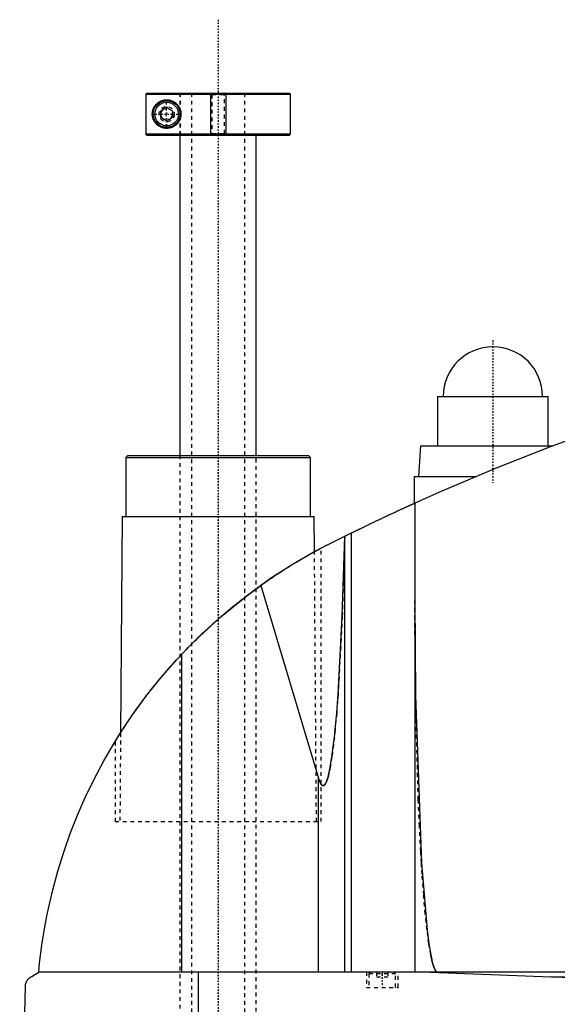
# Model space of a CAD drawing. Extents: x -702 to 139, y -97 to 359.
# Tile 3 of 6: x -702 to -561, y 69 to 327. Entities that reach past the tile are written whole.
import ezdxf

# ---------------------------------------------------------------- set-up
doc = ezdxf.new("R2010")
doc.units = 0
doc.linetypes.add('CENTER', pattern=[1.5, 0.45, -0.5, 0.05, -0.5])
doc.linetypes.add('DASHED', pattern=[2, 1, -1])
for name, color, linetype in [('AM_0', 7, 'CONTINUOUS'), ('AM_10', 7, 'CONTINUOUS'), ('AM_3', 7, 'DASHED'), ('AM_7', 7, 'CENTER')]:
    doc.layers.add(name, color=color, linetype=linetype)

msp = doc.modelspace()

# ---------------------------------------------------------------- linework, layer by layer
at = {"layer": 'AM_0', "color": 7, "linetype": 'CONTINUOUS'}
for p, q in [((-668.68, 307.5), (-668.99, 307.2)), ((-668.99, 307.2), (-668.99, 296.8)), ((-668.99, 307.2), (-631, 307.2)), ((-668.68, 307.5), (-631.3, 307.5)), ((-631, 307.2), (-631.3, 307.5)), ((-631, 296.8), (-631, 307.2)), ((-665, 302.87), (-663.5, 303.73)), ((-665, 301.13), (-665, 302.87)), ((-663.5, 303.73), (-662, 302.87)), ((-662, 302.87), (-662, 301.13)), ((-663.5, 300.27), (-665, 301.13)), ((-662, 301.13), (-663.5, 300.27)), ((-668.68, 296.5), (-668.99, 296.8)), ((-668.99, 296.8), (-631, 296.8)), ((-668.68, 296.5), (-631.3, 296.5)), ((-660, 296.5), (-660, 212.5)), ((-640, 212.5), (-640, 296.5)), ((-631.3, 296.5), (-631, 296.8)), ((-592.5, 228), (-592.5, 215)), ((-592.5, 228), (-563.5, 228)), ((-563.5, 215), (-563.5, 228)), ((-597, 215), (-597.5, 207)), ((-597, 215), (-562.27, 215)), ((-673.67, 212.5), (-674.17, 212)), ((-674.17, 212), (-674.17, 196.5)), ((-674.17, 212), (-625.83, 212)), ((-673.67, 212.5), (-626.33, 212.5)), ((-625.83, 212), (-626.33, 212.5)), ((-625.83, 196.5), (-625.83, 212)), ((-598.65, 207), (-598.65, 199.94)), ((-598.65, 207), (-582.43, 207)), ((-598.5, 200.01), (-598.5, 77.05)), ((-675.17, 196.5), (-675.58, 139.77)), ((-675.17, 196.5), (-624.83, 196.5)), ((-624.76, 187.27), (-624.83, 196.5)), ((-621.5, 189), (-615.04, 192.21)), ((-616.82, 77.05), (-616.82, 191.34)), ((-615.04, 77.05), (-615.04, 192.21)), ((-624.76, 187.27), (-623, 188.22)), ((-638.83, 178.45), (-623.7, 127.93)), ((-659.54, 77.05), (-659.54, 160.38)), ((-677, 137.5), (-675.58, 139.76)), ((-623.7, 77.05), (-623.7, 127.93)), ((-699, 75.85), (-697, 77.05)), ((-305.5, 77.05), (-697, 77.05)), ((-655.15, 16.5), (-655.15, 77.05)), ((-594.4, 77.05), (-562.76, 75.85)), ((-562.76, 75.85), (-352.3, 75.85)), ((-702, 16.5), (-700.5, 73.35))]:
    msp.add_line(p, q, dxfattribs=at)
for points in [[(-659.75, 302, 0), (-659.75, 301.98, 0), (-659.75, 301.93, 0), (-659.75, 301.89, 0), (-659.75, 301.87, 0), (-659.75, 301.84, 0), (-659.76, 301.8, 0), (-659.76, 301.75, 0), (-659.76, 301.71, 0), (-659.77, 301.66, 0), (-659.77, 301.62, 0), (-659.77, 301.6, 0), (-659.77, 301.57, 0), (-659.78, 301.53, 0), (-659.79, 301.48, 0), (-659.79, 301.44, 0), (-659.8, 301.39, 0), (-659.81, 301.35, 0), (-659.81, 301.32, 0), (-659.82, 301.3, 0), (-659.82, 301.26, 0), (-659.83, 301.21, 0), (-659.84, 301.19, 0), (-659.84, 301.17, 0), (-659.85, 301.12, 0), (-659.87, 301.08, 0), (-659.87, 301.05, 0), (-659.88, 301.03, 0), (-659.89, 300.99, 0), (-659.9, 300.94, 0), (-659.92, 300.9, 0), (-659.93, 300.86, 0), (-659.94, 300.81, 0), (-659.95, 300.79, 0), (-659.96, 300.77, 0), (-659.97, 300.72, 0), (-659.99, 300.68, 0), (-660.01, 300.64, 0), (-660.02, 300.6, 0), (-660.04, 300.55, 0), (-660.05, 300.53, 0), (-660.06, 300.51, 0), (-660.08, 300.47, 0), (-660.09, 300.43, 0), (-660.11, 300.39, 0), (-660.13, 300.35, 0), (-660.15, 300.31, 0), (-660.16, 300.29, 0), (-660.17, 300.27, 0), (-660.2, 300.23, 0), (-660.22, 300.19, 0), (-660.24, 300.15, 0), (-660.26, 300.11, 0), (-660.28, 300.07, 0), (-660.3, 300.05, 0), (-660.31, 300.03, 0), (-660.33, 300, 0), (-660.35, 299.96, 0), (-660.38, 299.92, 0), (-660.4, 299.89, 0), (-660.43, 299.85, 0), (-660.44, 299.83, 0), (-660.45, 299.82, 0), (-660.48, 299.78, 0), (-660.5, 299.75, 0), (-660.51, 299.73, 0), (-660.53, 299.71, 0), (-660.55, 299.68, 0), (-660.58, 299.65, 0), (-660.59, 299.63, 0), (-660.61, 299.61, 0), (-660.63, 299.58, 0), (-660.66, 299.55, 0), (-660.75, 299.45, 0), (-660.92, 299.27, 0), (-661.1, 299.12, 0), (-661.29, 298.97, 0), (-661.49, 298.84, 0), (-661.59, 298.77, 0), (-661.69, 298.72, 0), (-661.89, 298.61, 0), (-662.1, 298.52, 0), (-662.2, 298.48, 0), (-662.31, 298.44, 0), (-662.52, 298.38, 0), (-662.73, 298.33, 0), (-662.83, 298.31, 0), (-662.93, 298.29, 0), (-663.13, 298.27, 0), (-663.33, 298.25, 0), (-663.52, 298.25, 0), (-663.71, 298.26, 0), (-663.9, 298.27, 0), (-663.99, 298.28, 0), (-664.08, 298.3, 0), (-664.27, 298.33, 0), (-664.45, 298.37, 0), (-664.63, 298.42, 0), (-664.8, 298.48, 0), (-664.98, 298.55, 0), (-665.06, 298.59, 0), (-665.15, 298.63, 0), (-665.31, 298.72, 0), (-665.47, 298.81, 0), (-665.62, 298.91, 0), (-665.77, 299.02, 0), (-665.91, 299.13, 0), (-665.98, 299.19, 0), (-666.05, 299.25, 0), (-666.18, 299.38, 0), (-666.3, 299.51, 0), (-666.42, 299.65, 0), (-666.53, 299.79, 0), (-666.64, 299.95, 0), (-666.7, 300.04, 0), (-666.75, 300.12, 0), (-666.85, 300.31, 0), (-666.94, 300.5, 0), (-666.99, 300.62, 0), (-667, 300.65, 0), (-667.01, 300.68, 0), (-667.02, 300.7, 0), (-667.02, 300.72, 0), (-667.04, 300.75, 0), (-667.05, 300.79, 0), (-667.06, 300.82, 0), (-667.07, 300.86, 0), (-667.08, 300.9, 0), (-667.09, 300.91, 0), (-667.09, 300.93, 0), (-667.11, 300.97, 0), (-667.12, 301.01, 0), (-667.13, 301.04, 0), (-667.14, 301.08, 0), (-667.14, 301.12, 0), (-667.15, 301.14, 0), (-667.15, 301.16, 0), (-667.16, 301.19, 0), (-667.17, 301.23, 0), (-667.17, 301.25, 0), (-667.18, 301.27, 0), (-667.19, 301.31, 0), (-667.19, 301.35, 0), (-667.2, 301.37, 0), (-667.2, 301.39, 0), (-667.21, 301.43, 0), (-667.21, 301.47, 0), (-667.22, 301.51, 0), (-667.22, 301.55, 0), (-667.23, 301.59, 0), (-667.23, 301.61, 0), (-667.23, 301.63, 0), (-667.24, 301.68, 0), (-667.24, 301.72, 0), (-667.24, 301.76, 0), (-667.24, 301.8, 0), (-667.25, 301.85, 0), (-667.25, 301.87, 0), (-667.25, 301.89, 0), (-667.25, 301.93, 0), (-667.25, 301.98, 0), (-667.25, 302, 0), (-667.25, 302.02, 0), (-667.25, 302.07, 0), (-667.25, 302.11, 0), (-667.25, 302.13, 0), (-667.25, 302.15, 0), (-667.24, 302.2, 0), (-667.24, 302.24, 0), (-667.24, 302.28, 0), (-667.24, 302.32, 0), (-667.23, 302.37, 0), (-667.23, 302.39, 0), (-667.23, 302.41, 0), (-667.22, 302.45, 0), (-667.22, 302.49, 0), (-667.21, 302.53, 0), (-667.21, 302.57, 0), (-667.2, 302.61, 0), (-667.2, 302.63, 0), (-667.19, 302.65, 0), (-667.19, 302.69, 0), (-667.18, 302.73, 0), (-667.17, 302.75, 0), (-667.17, 302.77, 0), (-667.16, 302.81, 0), (-667.15, 302.84, 0), (-667.15, 302.86, 0), (-667.14, 302.88, 0), (-667.14, 302.92, 0), (-667.13, 302.96, 0), (-667.12, 302.99, 0), (-667.11, 303.03, 0), (-667.09, 303.07, 0), (-667.09, 303.09, 0), (-667.08, 303.1, 0), (-667.07, 303.14, 0), (-667.06, 303.18, 0), (-667.05, 303.21, 0), (-667.04, 303.25, 0), (-667.02, 303.28, 0), (-667.02, 303.3, 0), (-667.01, 303.32, 0), (-667, 303.35, 0), (-666.99, 303.38, 0), (-666.94, 303.5, 0), (-666.85, 303.69, 0), (-666.75, 303.88, 0), (-666.7, 303.96, 0), (-666.64, 304.05, 0), (-666.53, 304.21, 0), (-666.42, 304.35, 0), (-666.3, 304.49, 0), (-666.18, 304.62, 0), (-666.05, 304.75, 0), (-665.98, 304.81, 0), (-665.91, 304.87, 0), (-665.77, 304.98, 0), (-665.62, 305.09, 0), (-665.47, 305.19, 0), (-665.31, 305.28, 0), (-665.15, 305.37, 0), (-665.06, 305.41, 0), (-664.98, 305.45, 0), (-664.8, 305.52, 0), (-664.63, 305.58, 0), (-664.45, 305.63, 0), (-664.27, 305.67, 0), (-664.08, 305.7, 0), (-663.99, 305.72, 0), (-663.9, 305.73, 0), (-663.71, 305.74, 0), (-663.52, 305.75, 0), (-663.33, 305.75, 0), (-663.13, 305.73, 0), (-662.93, 305.71, 0), (-662.83, 305.69, 0), (-662.73, 305.67, 0), (-662.52, 305.62, 0), (-662.31, 305.56, 0), (-662.2, 305.52, 0), (-662.1, 305.48, 0), (-661.89, 305.39, 0), (-661.69, 305.28, 0), (-661.59, 305.23, 0), (-661.49, 305.16, 0), (-661.29, 305.03, 0), (-661.1, 304.88, 0), (-660.92, 304.73, 0), (-660.75, 304.55, 0), (-660.66, 304.45, 0), (-660.63, 304.42, 0), (-660.61, 304.39, 0), (-660.59, 304.37, 0), (-660.58, 304.35, 0), (-660.55, 304.32, 0), (-660.53, 304.29, 0), (-660.51, 304.27, 0), (-660.5, 304.25, 0), (-660.48, 304.22, 0), (-660.45, 304.18, 0), (-660.44, 304.17, 0), (-660.43, 304.15, 0), (-660.4, 304.11, 0), (-660.38, 304.08, 0), (-660.35, 304.04, 0), (-660.33, 304, 0), (-660.31, 303.97, 0), (-660.3, 303.95, 0), (-660.28, 303.93, 0), (-660.26, 303.89, 0), (-660.24, 303.85, 0), (-660.22, 303.81, 0), (-660.2, 303.77, 0), (-660.17, 303.73, 0), (-660.16, 303.71, 0), (-660.15, 303.69, 0), (-660.13, 303.65, 0), (-660.11, 303.61, 0), (-660.09, 303.57, 0), (-660.08, 303.53, 0), (-660.06, 303.49, 0), (-660.05, 303.47, 0), (-660.04, 303.45, 0), (-660.02, 303.4, 0), (-660.01, 303.36, 0), (-659.99, 303.32, 0), (-659.97, 303.28, 0), (-659.96, 303.23, 0), (-659.95, 303.21, 0), (-659.94, 303.19, 0), (-659.93, 303.14, 0), (-659.92, 303.1, 0), (-659.9, 303.06, 0), (-659.89, 303.01, 0), (-659.88, 302.97, 0), (-659.87, 302.95, 0), (-659.87, 302.92, 0), (-659.85, 302.88, 0), (-659.84, 302.83, 0), (-659.84, 302.81, 0), (-659.83, 302.79, 0), (-659.82, 302.74, 0), (-659.82, 302.7, 0), (-659.81, 302.68, 0), (-659.81, 302.65, 0), (-659.8, 302.61, 0), (-659.79, 302.56, 0), (-659.79, 302.52, 0), (-659.78, 302.47, 0), (-659.77, 302.43, 0), (-659.77, 302.4, 0), (-659.77, 302.38, 0), (-659.77, 302.34, 0), (-659.76, 302.29, 0), (-659.76, 302.25, 0), (-659.76, 302.2, 0), (-659.75, 302.16, 0), (-659.75, 302.13, 0), (-659.75, 302.11, 0), (-659.75, 302.07, 0), (-659.75, 302.02, 0), (-659.75, 302, 0)], [(-555.5, 217.5, 0), (-562.76, 214.82, 0), (-577.17, 209.17, 0), (-591.43, 203.15, 0), (-598.5, 200.01, 0)], [(-615.04, 192.21, 0), (-615, 192.23, 0), (-614.92, 192.27, 0), (-614.83, 192.31, 0), (-614.79, 192.34, 0), (-614.74, 192.36, 0), (-614.64, 192.41, 0), (-614.54, 192.46, 0), (-614.43, 192.51, 0), (-614.31, 192.57, 0), (-614.19, 192.63, 0), (-614.13, 192.66, 0), (-614.07, 192.69, 0), (-613.94, 192.75, 0), (-613.81, 192.82, 0), (-613.67, 192.88, 0), (-613.53, 192.95, 0), (-613.39, 193.02, 0), (-613.32, 193.05, 0), (-613.24, 193.09, 0), (-613.09, 193.16, 0), (-612.94, 193.23, 0), (-612.87, 193.27, 0), (-612.79, 193.31, 0), (-612.63, 193.39, 0), (-612.47, 193.47, 0), (-612.38, 193.51, 0), (-612.3, 193.55, 0), (-612.13, 193.63, 0), (-611.95, 193.71, 0), (-611.77, 193.8, 0), (-611.59, 193.89, 0), (-611.4, 193.98, 0), (-611.31, 194.02, 0), (-611.22, 194.07, 0), (-611.02, 194.16, 0), (-610.83, 194.26, 0), (-610.63, 194.35, 0), (-610.43, 194.45, 0), (-610.23, 194.54, 0), (-610.13, 194.59, 0), (-610.03, 194.64, 0), (-609.82, 194.74, 0), (-609.61, 194.84, 0), (-609.41, 194.94, 0), (-609.2, 195.04, 0), (-608.99, 195.14, 0), (-608.88, 195.19, 0), (-608.78, 195.24, 0), (-608.57, 195.34, 0), (-608.36, 195.44, 0), (-608.15, 195.54, 0), (-607.94, 195.64, 0), (-607.73, 195.73, 0), (-607.62, 195.78, 0), (-607.52, 195.83, 0), (-607.31, 195.93, 0), (-607.11, 196.03, 0), (-606.91, 196.12, 0), (-606.7, 196.22, 0), (-606.49, 196.32, 0), (-606.39, 196.37, 0), (-606.29, 196.41, 0), (-606.08, 196.51, 0), (-605.87, 196.61, 0), (-605.76, 196.66, 0), (-605.66, 196.71, 0), (-605.45, 196.81, 0), (-605.24, 196.91, 0), (-605.13, 196.96, 0), (-605.03, 197.01, 0), (-604.82, 197.1, 0), (-604.61, 197.2, 0), (-604.4, 197.3, 0), (-604.19, 197.39, 0), (-603.98, 197.49, 0), (-603.88, 197.54, 0), (-603.78, 197.59, 0), (-603.58, 197.68, 0), (-603.38, 197.77, 0), (-603.18, 197.86, 0), (-602.98, 197.95, 0), (-602.79, 198.04, 0), (-602.69, 198.09, 0), (-602.6, 198.13, 0), (-602.41, 198.22, 0), (-602.23, 198.3, 0), (-602.05, 198.39, 0), (-601.87, 198.47, 0), (-601.7, 198.55, 0), (-601.61, 198.59, 0), (-601.53, 198.62, 0), (-601.37, 198.7, 0), (-601.2, 198.77, 0), (-601.05, 198.85, 0), (-600.9, 198.91, 0), (-600.75, 198.98, 0), (-600.68, 199.02, 0), (-600.6, 199.05, 0), (-600.46, 199.11, 0), (-600.32, 199.18, 0), (-600.19, 199.24, 0), (-600.05, 199.3, 0), (-599.92, 199.36, 0), (-599.86, 199.39, 0), (-599.8, 199.42, 0), (-599.68, 199.47, 0), (-599.57, 199.52, 0), (-599.51, 199.55, 0), (-599.46, 199.57, 0), (-599.35, 199.62, 0), (-599.25, 199.66, 0), (-599.21, 199.69, 0), (-599.16, 199.71, 0), (-599.07, 199.75, 0), (-598.99, 199.78, 0), (-598.91, 199.82, 0), (-598.84, 199.85, 0), (-598.78, 199.88, 0), (-598.75, 199.89, 0), (-598.73, 199.9, 0), (-598.67, 199.93, 0), (-598.63, 199.95, 0), (-598.59, 199.96, 0), (-598.56, 199.98, 0), (-598.54, 199.99, 0), (-598.53, 199.99, 0), (-598.52, 200, 0), (-598.51, 200, 0), (-598.5, 200.01, 0), (-598.5, 200.01, 0)], [(-623.7, 127.93, 0), (-623.67, 127.8, 0), (-623.59, 127.55, 0), (-623.51, 127.33, 0), (-623.47, 127.22, 0), (-623.43, 127.12, 0), (-623.35, 126.92, 0), (-623.27, 126.75, 0), (-623.19, 126.59, 0), (-623.11, 126.45, 0), (-623.03, 126.32, 0), (-622.99, 126.27, 0), (-622.99, 126.26, 0), (-622.97, 126.24, 0), (-622.96, 126.22, 0), (-622.96, 126.22, 0), (-622.95, 126.21, 0), (-622.94, 126.19, 0), (-622.92, 126.18, 0), (-622.91, 126.16, 0), (-622.9, 126.15, 0), (-622.88, 126.13, 0), (-622.88, 126.13, 0), (-622.87, 126.12, 0), (-622.86, 126.11, 0), (-622.84, 126.09, 0), (-622.83, 126.08, 0), (-622.82, 126.07, 0), (-622.8, 126.06, 0), (-622.8, 126.05, 0), (-622.79, 126.05, 0), (-622.78, 126.04, 0), (-622.76, 126.03, 0), (-622.75, 126.02, 0), (-622.74, 126.01, 0), (-622.72, 126, 0), (-622.72, 126, 0), (-622.71, 125.99, 0), (-622.7, 125.99, 0), (-622.68, 125.98, 0), (-622.67, 125.97, 0), (-622.66, 125.97, 0), (-622.64, 125.96, 0), (-622.64, 125.96, 0), (-622.63, 125.96, 0), (-622.62, 125.95, 0), (-622.6, 125.95, 0), (-622.59, 125.95, 0), (-622.58, 125.94, 0), (-622.56, 125.94, 0), (-622.56, 125.94, 0), (-622.55, 125.94, 0), (-622.54, 125.94, 0), (-622.52, 125.94, 0), (-622.52, 125.94, 0), (-622.51, 125.94, 0), (-622.5, 125.94, 0), (-622.48, 125.94, 0), (-622.48, 125.94, 0), (-622.47, 125.94, 0), (-622.46, 125.94, 0), (-622.44, 125.94, 0), (-622.43, 125.94, 0), (-622.42, 125.94, 0), (-622.4, 125.95, 0), (-622.4, 125.95, 0), (-622.39, 125.95, 0), (-622.38, 125.96, 0), (-622.36, 125.96, 0), (-622.35, 125.97, 0), (-622.34, 125.97, 0), (-622.32, 125.98, 0), (-622.32, 125.98, 0), (-622.31, 125.98, 0), (-622.3, 125.99, 0), (-622.28, 126, 0), (-622.28, 126, 0), (-622.27, 126.01, 0), (-622.26, 126.01, 0), (-622.24, 126.02, 0), (-622.24, 126.03, 0), (-622.23, 126.03, 0), (-622.22, 126.04, 0), (-622.2, 126.05, 0), (-622.19, 126.06, 0), (-622.18, 126.08, 0), (-622.16, 126.09, 0), (-622.16, 126.09, 0), (-622.15, 126.1, 0), (-622.14, 126.11, 0), (-622.13, 126.13, 0), (-622.11, 126.14, 0), (-622.1, 126.15, 0), (-622.09, 126.17, 0), (-622.08, 126.18, 0), (-622.07, 126.18, 0), (-622.06, 126.2, 0), (-622.05, 126.22, 0), (-622.04, 126.22, 0), (-622.03, 126.23, 0), (-622.02, 126.25, 0), (-622.01, 126.27, 0), (-622, 126.28, 0), (-621.99, 126.29, 0), (-621.98, 126.3, 0), (-621.97, 126.32, 0), (-621.92, 126.39, 0), (-621.84, 126.53, 0), (-621.76, 126.68, 0), (-621.68, 126.85, 0), (-621.6, 127.03, 0), (-621.56, 127.13, 0), (-621.52, 127.24, 0), (-621.45, 127.46, 0), (-621.37, 127.69, 0), (-621.29, 127.95, 0), (-621.21, 128.22, 0), (-621.13, 128.5, 0), (-621.09, 128.65, 0), (-621.06, 128.81, 0), (-620.98, 129.13, 0), (-620.9, 129.47, 0), (-620.63, 130.78, 0), (-620.19, 133.5, 0), (-619.75, 136.79, 0), (-619.54, 138.64, 0), (-619.34, 140.63, 0), (-618.94, 145, 0), (-618.57, 149.87, 0), (-617.47, 170.39, 0), (-616.84, 191.33, 0)], [(-621.5, 189, 0), (-624.49, 187.42, 0), (-630.36, 184.04, 0), (-636.05, 180.38, 0), (-638.83, 178.45, 0)], [(-659.54, 160.38, 0), (-656.34, 163.67, 0), (-649.63, 169.92, 0), (-642.52, 175.73, 0), (-638.83, 178.45, 0)], [(-598.5, 174.82, 0), (-598.3, 149.52, 0), (-596.74, 105.69, 0), (-595.27, 88.1, 0), (-594.8, 84.49, 0), (-594.3, 81.58, 0), (-594.05, 80.38, 0), (-594.01, 80.2, 0), (-593.93, 79.85, 0), (-593.84, 79.52, 0), (-593.8, 79.37, 0), (-593.76, 79.22, 0), (-593.67, 78.93, 0), (-593.58, 78.66, 0), (-593.5, 78.41, 0), (-593.41, 78.19, 0), (-593.33, 77.98, 0), (-593.28, 77.89, 0), (-593.24, 77.8, 0), (-593.15, 77.63, 0), (-593.07, 77.49, 0), (-593.02, 77.41, 0), (-593, 77.39, 0), (-592.99, 77.37, 0), (-592.98, 77.36, 0), (-592.97, 77.35, 0), (-592.96, 77.33, 0), (-592.94, 77.32, 0), (-592.93, 77.3, 0), (-592.91, 77.28, 0), (-592.9, 77.27, 0), (-592.89, 77.26, 0), (-592.89, 77.25, 0), (-592.87, 77.24, 0), (-592.86, 77.22, 0), (-592.84, 77.21, 0), (-592.83, 77.2, 0), (-592.81, 77.18, 0), (-592.81, 77.18, 0), (-592.8, 77.17, 0), (-592.78, 77.16, 0), (-592.77, 77.15, 0), (-592.76, 77.14, 0), (-592.75, 77.14, 0), (-592.74, 77.13, 0), (-592.73, 77.12, 0), (-592.72, 77.11, 0), (-592.71, 77.11, 0), (-592.7, 77.1, 0), (-592.68, 77.09, 0), (-592.67, 77.09, 0), (-592.65, 77.08, 0), (-592.64, 77.08, 0), (-592.63, 77.07, 0), (-592.62, 77.07, 0), (-592.61, 77.07, 0), (-592.59, 77.06, 0), (-592.58, 77.06, 0), (-592.57, 77.06, 0), (-592.55, 77.05, 0), (-592.54, 77.05, 0), (-592.54, 77.05, 0), (-592.52, 77.05, 0), (-592.51, 77.05, 0), (-592.5, 77.05, 0)], [(-697, 77.05, 0), (-696.77, 79.37, 0), (-696.18, 84.09, 0), (-695.42, 88.89, 0), (-694.97, 91.32, 0), (-694.47, 93.75, 0), (-693.33, 98.65, 0), (-691.99, 103.56, 0), (-690.47, 108.47, 0), (-688.74, 113.37, 0), (-686.83, 118.23, 0), (-685.8, 120.64, 0), (-684.72, 123.04, 0), (-682.42, 127.8, 0), (-679.93, 132.47, 0), (-677.27, 137.05, 0), (-674.44, 141.53, 0), (-671.45, 145.88, 0), (-669.89, 148.01, 0), (-668.3, 150.11, 0), (-664.99, 154.24, 0), (-661.41, 158.34, 0), (-659.54, 160.38, 0)], [(-700.5, 73.35, 0), (-700.5, 73.35, 0), (-700.5, 73.36, 0), (-700.5, 73.37, 0), (-700.5, 73.38, 0), (-700.5, 73.38, 0), (-700.5, 73.39, 0), (-700.5, 73.4, 0), (-700.5, 73.43, 0), (-700.49, 73.48, 0), (-700.49, 73.51, 0), (-700.49, 73.53, 0), (-700.48, 73.58, 0), (-700.48, 73.63, 0), (-700.47, 73.68, 0), (-700.46, 73.73, 0), (-700.46, 73.78, 0), (-700.45, 73.8, 0), (-700.45, 73.82, 0), (-700.44, 73.86, 0), (-700.43, 73.9, 0), (-700.42, 73.94, 0), (-700.41, 73.98, 0), (-700.4, 74.02, 0), (-700.4, 74.04, 0), (-700.39, 74.05, 0), (-700.38, 74.09, 0), (-700.37, 74.12, 0), (-700.37, 74.14, 0), (-700.36, 74.16, 0), (-700.35, 74.19, 0), (-700.34, 74.22, 0), (-700.33, 74.24, 0), (-700.33, 74.26, 0), (-700.32, 74.29, 0), (-700.3, 74.32, 0), (-700.26, 74.43, 0), (-700.18, 74.59, 0), (-700.1, 74.75, 0), (-700.02, 74.88, 0), (-699.94, 75, 0), (-699.9, 75.06, 0), (-699.86, 75.11, 0), (-699.77, 75.22, 0), (-699.67, 75.32, 0), (-699.58, 75.41, 0), (-699.48, 75.51, 0), (-699.38, 75.59, 0), (-699.33, 75.63, 0), (-699.27, 75.67, 0), (-699.17, 75.75, 0), (-699.06, 75.82, 0), (-699, 75.85, 0)], [(-562.76, 75.85, 0), (-557.28, 75.66, 0)]]:
    msp.add_polyline3d(points, dxfattribs=at)
for radius in [3.5, 3.1]:
    msp.add_circle((-663.5, 302), radius, dxfattribs=at)
msp.add_arc((-578, 228), 13, 0, 180, dxfattribs=at)
at = {"layer": 'AM_10', "color": 7, "linetype": 'CONTINUOUS'}
for p, q in [((-652, 307.5), (-652, 296.5)), ((-648, 307.5), (-648, 296.5))]:
    msp.add_line(p, q, dxfattribs=at)
msp.add_arc((-663.5, 302), 1.57, 75, 15, dxfattribs=at)
at = {"layer": 'AM_3', "color": 6, "linetype": 'DASHED'}
for p, q in [((-660, 307.5), (-660, 296.5)), ((-659.97, 307.5), (-659.97, 296.5)), ((-657, 307.5), (-657, -77.5)), ((-652, 307.5), (-651.62, 307.12)), ((-648.38, 307.12), (-648, 307.5)), ((-643, -77.5), (-643, 307.5)), ((-651.62, 307.12), (-651.62, 296.88)), ((-651.62, 307.12), (-648.38, 307.12)), ((-648.38, 296.88), (-648.38, 307.12)), ((-651.62, 296.88), (-652, 296.5)), ((-651.62, 296.88), (-648.38, 296.88)), ((-648, 296.5), (-648.38, 296.88)), ((-660, 212.5), (-660, -25.3)), ((-640, -25.3), (-640, 212.5)), ((-624.25, 116.5), (-624.76, 187.27)), ((-623, 116.5), (-623, 188.22)), ((-675.58, 139.77), (-675.75, 116.5)), ((-677, 137.5), (-677, 116.5)), ((-677, 116.5), (-623, 116.5)), ((-611.15, 77.05), (-611.15, 73.05)), ((-610.1, 77.05), (-610.5, 76.65)), ((-610.5, 76.65), (-610.5, 73.05)), ((-610.5, 76.65), (-603.5, 76.65)), ((-608.5, 77.05), (-608.5, 75.8)), ((-608.5, 75.8), (-605.5, 75.8)), ((-607, 77.05), (-607, 75.8)), ((-605.5, 77.05), (-605.5, 75.8)), ((-603.5, 76.65), (-603.9, 77.05)), ((-603.5, 73.05), (-603.5, 76.65)), ((-602.85, 73.05), (-602.85, 77.05)), ((-611.15, 73.05), (-602.85, 73.05))]:
    msp.add_line(p, q, dxfattribs=at)
for points in [[(-616.84, 191.33, 0), (-617.47, 170.39, 0), (-618.57, 149.87, 0), (-618.94, 145, 0), (-619.34, 140.63, 0), (-619.54, 138.64, 0), (-619.75, 136.79, 0), (-620.19, 133.5, 0), (-620.63, 130.78, 0), (-620.9, 129.47, 0), (-620.98, 129.13, 0), (-621.06, 128.81, 0), (-621.09, 128.65, 0), (-621.13, 128.5, 0), (-621.21, 128.22, 0), (-621.29, 127.95, 0), (-621.37, 127.69, 0), (-621.45, 127.46, 0), (-621.52, 127.24, 0), (-621.56, 127.13, 0), (-621.6, 127.03, 0), (-621.68, 126.85, 0), (-621.76, 126.68, 0), (-621.84, 126.53, 0), (-621.92, 126.39, 0), (-621.97, 126.32, 0), (-621.98, 126.3, 0), (-621.99, 126.29, 0), (-622, 126.28, 0), (-622.01, 126.27, 0), (-622.02, 126.25, 0), (-622.03, 126.23, 0), (-622.04, 126.22, 0), (-622.05, 126.22, 0), (-622.06, 126.2, 0), (-622.07, 126.18, 0), (-622.08, 126.18, 0), (-622.09, 126.17, 0), (-622.1, 126.15, 0), (-622.11, 126.14, 0), (-622.13, 126.13, 0), (-622.14, 126.11, 0), (-622.15, 126.1, 0), (-622.16, 126.09, 0), (-622.16, 126.09, 0), (-622.18, 126.08, 0), (-622.19, 126.06, 0), (-622.2, 126.05, 0), (-622.22, 126.04, 0), (-622.23, 126.03, 0), (-622.24, 126.03, 0), (-622.24, 126.02, 0), (-622.26, 126.01, 0), (-622.27, 126.01, 0), (-622.28, 126, 0), (-622.28, 126, 0), (-622.3, 125.99, 0), (-622.31, 125.98, 0), (-622.32, 125.98, 0), (-622.32, 125.98, 0), (-622.34, 125.97, 0), (-622.35, 125.97, 0), (-622.36, 125.96, 0), (-622.38, 125.96, 0), (-622.39, 125.95, 0), (-622.4, 125.95, 0), (-622.4, 125.95, 0), (-622.42, 125.94, 0), (-622.43, 125.94, 0), (-622.44, 125.94, 0), (-622.46, 125.94, 0), (-622.47, 125.94, 0), (-622.48, 125.94, 0), (-622.48, 125.94, 0), (-622.5, 125.94, 0), (-622.51, 125.94, 0), (-622.52, 125.94, 0), (-622.52, 125.94, 0), (-622.54, 125.94, 0), (-622.55, 125.94, 0), (-622.56, 125.94, 0), (-622.56, 125.94, 0), (-622.58, 125.94, 0), (-622.59, 125.95, 0), (-622.6, 125.95, 0), (-622.62, 125.95, 0), (-622.63, 125.96, 0), (-622.64, 125.96, 0), (-622.64, 125.96, 0), (-622.66, 125.97, 0), (-622.67, 125.97, 0), (-622.68, 125.98, 0), (-622.7, 125.99, 0), (-622.71, 125.99, 0), (-622.72, 126, 0), (-622.72, 126, 0), (-622.74, 126.01, 0), (-622.75, 126.02, 0), (-622.76, 126.03, 0), (-622.78, 126.04, 0), (-622.79, 126.05, 0), (-622.8, 126.05, 0), (-622.8, 126.06, 0), (-622.82, 126.07, 0), (-622.83, 126.08, 0), (-622.84, 126.09, 0), (-622.86, 126.11, 0), (-622.87, 126.12, 0), (-622.88, 126.13, 0), (-622.88, 126.13, 0), (-622.9, 126.15, 0), (-622.91, 126.16, 0), (-622.92, 126.18, 0), (-622.94, 126.19, 0), (-622.95, 126.21, 0), (-622.96, 126.22, 0), (-622.96, 126.22, 0), (-622.97, 126.24, 0), (-622.99, 126.26, 0), (-622.99, 126.27, 0), (-623, 126.28, 0), (-623.01, 126.3, 0), (-623.03, 126.31, 0), (-623.03, 126.32, 0), (-623.04, 126.33, 0), (-623.05, 126.35, 0), (-623.07, 126.37, 0), (-623.11, 126.45, 0), (-623.19, 126.59, 0), (-623.27, 126.75, 0), (-623.35, 126.92, 0), (-623.43, 127.12, 0), (-623.47, 127.22, 0), (-623.51, 127.33, 0), (-623.59, 127.55, 0), (-623.67, 127.8, 0), (-623.7, 127.93, 0)], [(-675.58, 139.76, 0), (-675.47, 139.94, 0), (-675.25, 140.29, 0), (-675.01, 140.66, 0), (-674.88, 140.86, 0), (-674.75, 141.05, 0), (-674.49, 141.46, 0), (-674.21, 141.88, 0), (-673.92, 142.31, 0), (-673.62, 142.75, 0), (-673.32, 143.21, 0), (-673.16, 143.43, 0), (-673, 143.67, 0), (-672.68, 144.14, 0), (-672.35, 144.61, 0), (-672.01, 145.09, 0), (-671.67, 145.57, 0), (-671.32, 146.06, 0), (-671.15, 146.3, 0), (-670.97, 146.55, 0), (-670.62, 147.03, 0), (-670.26, 147.52, 0), (-670.08, 147.77, 0), (-669.89, 148.02, 0), (-669.52, 148.52, 0), (-669.13, 149.03, 0), (-668.94, 149.28, 0), (-668.74, 149.54, 0), (-668.34, 150.06, 0), (-667.93, 150.58, 0), (-667.52, 151.11, 0), (-667.1, 151.65, 0), (-666.67, 152.19, 0), (-666.45, 152.46, 0), (-666.23, 152.73, 0), (-665.78, 153.27, 0), (-665.33, 153.82, 0), (-664.88, 154.37, 0), (-664.41, 154.92, 0), (-663.94, 155.47, 0), (-663.7, 155.75, 0), (-663.46, 156.03, 0), (-662.98, 156.58, 0), (-662.49, 157.14, 0), (-661.99, 157.7, 0), (-661.49, 158.25, 0), (-660.99, 158.81, 0), (-660.74, 159.09, 0), (-660.48, 159.37, 0), (-659.96, 159.92, 0), (-659.45, 160.48, 0), (-658.92, 161.03, 0), (-658.39, 161.58, 0), (-657.86, 162.13, 0), (-657.6, 162.4, 0), (-657.33, 162.67, 0), (-656.79, 163.22, 0), (-656.25, 163.76, 0), (-655.71, 164.29, 0), (-655.16, 164.83, 0), (-654.61, 165.36, 0), (-654.34, 165.62, 0), (-654.06, 165.88, 0), (-653.51, 166.4, 0), (-652.96, 166.92, 0), (-652.69, 167.18, 0), (-652.41, 167.43, 0), (-651.86, 167.94, 0), (-651.31, 168.44, 0), (-651.03, 168.69, 0), (-650.75, 168.93, 0), (-650.2, 169.42, 0), (-649.65, 169.9, 0), (-649.09, 170.39, 0), (-648.53, 170.88, 0), (-647.95, 171.36, 0), (-647.67, 171.61, 0), (-647.38, 171.85, 0), (-646.79, 172.34, 0), (-646.2, 172.82, 0), (-645.61, 173.3, 0), (-645.01, 173.78, 0), (-644.41, 174.26, 0), (-644.11, 174.5, 0), (-643.81, 174.73, 0), (-643.21, 175.2, 0), (-642.6, 175.67, 0), (-642, 176.13, 0), (-641.39, 176.58, 0), (-640.79, 177.03, 0), (-640.49, 177.25, 0), (-640.18, 177.47, 0), (-639.58, 177.91, 0), (-638.99, 178.34, 0), (-638.39, 178.76, 0), (-637.8, 179.18, 0), (-637.22, 179.58, 0), (-636.93, 179.79, 0), (-636.64, 179.98, 0), (-636.06, 180.37, 0), (-635.5, 180.76, 0), (-634.94, 181.13, 0), (-634.39, 181.49, 0), (-633.84, 181.85, 0), (-633.58, 182.02, 0), (-633.31, 182.19, 0), (-632.79, 182.53, 0), (-632.27, 182.85, 0), (-632.02, 183.01, 0), (-631.77, 183.17, 0), (-631.28, 183.47, 0), (-630.8, 183.77, 0), (-630.57, 183.91, 0), (-630.33, 184.05, 0), (-629.87, 184.34, 0), (-629.41, 184.61, 0), (-628.96, 184.88, 0), (-628.52, 185.14, 0), (-628.09, 185.39, 0), (-627.89, 185.51, 0), (-627.68, 185.63, 0), (-627.28, 185.86, 0), (-626.89, 186.08, 0), (-626.51, 186.3, 0), (-626.16, 186.5, 0), (-625.81, 186.69, 0), (-625.65, 186.78, 0), (-625.49, 186.87, 0), (-625.18, 187.04, 0), (-624.9, 187.2, 0), (-624.76, 187.27, 0)], [(-592.5, 77.05, 0), (-592.51, 77.05, 0), (-592.52, 77.05, 0), (-592.54, 77.05, 0), (-592.54, 77.05, 0), (-592.55, 77.05, 0), (-592.57, 77.06, 0), (-592.58, 77.06, 0), (-592.59, 77.06, 0), (-592.61, 77.07, 0), (-592.62, 77.07, 0), (-592.63, 77.07, 0), (-592.64, 77.08, 0), (-592.65, 77.08, 0), (-592.67, 77.09, 0), (-592.68, 77.09, 0), (-592.7, 77.1, 0), (-592.71, 77.11, 0), (-592.72, 77.11, 0), (-592.73, 77.12, 0), (-592.74, 77.13, 0), (-592.75, 77.14, 0), (-592.76, 77.14, 0), (-592.77, 77.15, 0), (-592.78, 77.16, 0), (-592.8, 77.17, 0), (-592.81, 77.18, 0), (-592.81, 77.18, 0), (-592.83, 77.2, 0), (-592.84, 77.21, 0), (-592.86, 77.22, 0), (-592.87, 77.24, 0), (-592.89, 77.25, 0), (-592.89, 77.26, 0), (-592.9, 77.27, 0), (-592.91, 77.28, 0), (-592.93, 77.3, 0), (-592.94, 77.32, 0), (-592.96, 77.33, 0), (-592.97, 77.35, 0), (-592.98, 77.36, 0), (-592.99, 77.37, 0), (-593, 77.39, 0), (-593.02, 77.41, 0), (-593.03, 77.43, 0), (-593.04, 77.45, 0), (-593.06, 77.48, 0), (-593.07, 77.49, 0), (-593.07, 77.5, 0), (-593.09, 77.52, 0), (-593.1, 77.54, 0), (-593.15, 77.63, 0), (-593.24, 77.8, 0), (-593.28, 77.89, 0), (-593.33, 77.98, 0), (-593.41, 78.19, 0), (-593.5, 78.41, 0), (-593.58, 78.66, 0), (-593.67, 78.93, 0), (-593.76, 79.22, 0), (-593.8, 79.37, 0), (-593.84, 79.52, 0), (-593.93, 79.85, 0), (-594.01, 80.2, 0), (-594.05, 80.38, 0), (-594.3, 81.58, 0), (-594.8, 84.49, 0), (-595.27, 88.1, 0), (-595.72, 92.36, 0), (-596.15, 97.25, 0), (-596.55, 102.74, 0), (-596.74, 105.69, 0), (-596.92, 108.77, 0), (-597.26, 115.3, 0), (-597.56, 122.29, 0), (-598.3, 149.52, 0), (-598.5, 174.82, 0)]]:
    msp.add_polyline3d(points, dxfattribs=at)
msp.add_circle((-663.5, 302), 2, dxfattribs=at)
at = {"layer": 'AM_7', "color": 4, "linetype": 'CENTER'}
for p, q in [((-650, 326.75), (-650, -96.75)), ((-663.5, 298.32), (-663.5, 305.68)), ((-667.17, 302), (-659.83, 302)), ((-578, 242.7), (-578, 205.3)), ((-591.65, 228), (-564.35, 228)), ((-650, 224.39), (-650, -37.19)), ((-607, 77.25), (-607, 72.85))]:
    msp.add_line(p, q, dxfattribs=at)

doc.saveas('drawing.dxf')
